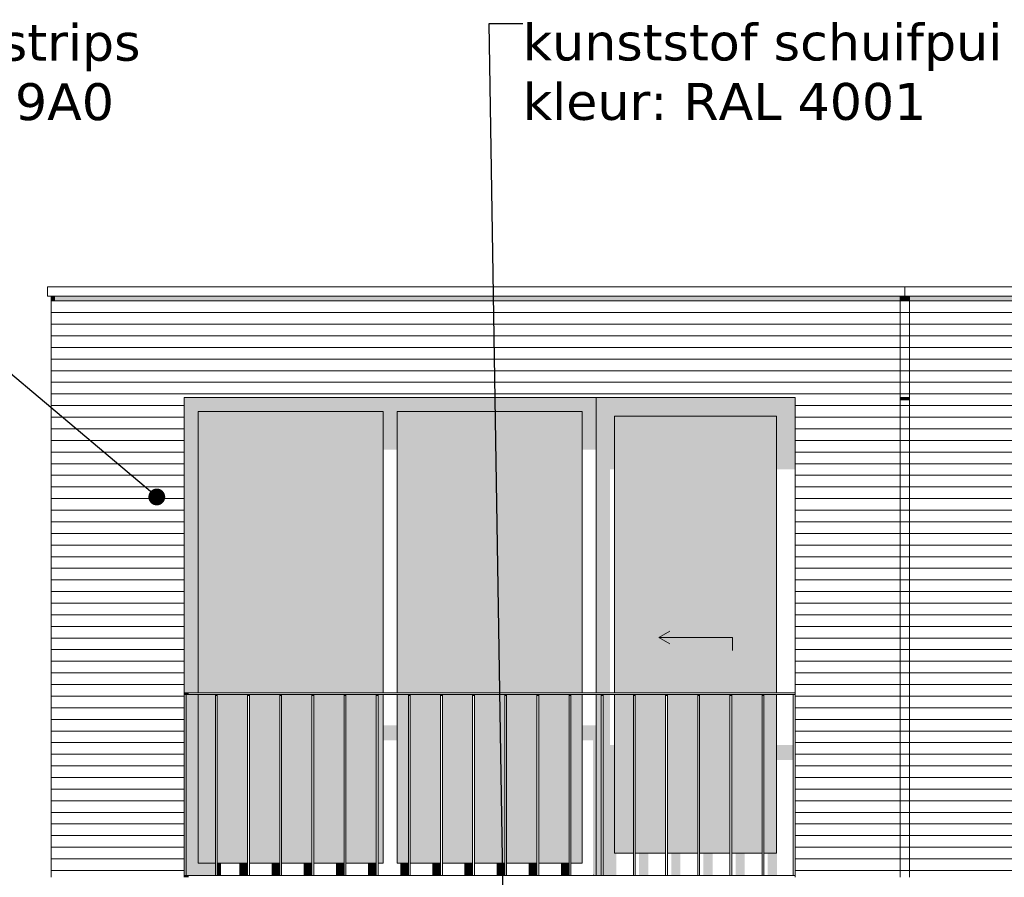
# Model space of a CAD drawing. Header units: millimetres. Extents: x -25778 to 297771, y -21930 to 17454.
# Tile 40 of 109: x 188738 to 194073, y -13630 to -8981. Entities that reach past the tile are written whole.
import ezdxf

# ---------------------------------------------------------------- set-up
doc = ezdxf.new("R2010")
doc.units = ezdxf.units.MM
doc.header["$MEASUREMENT"] = 0
for name, color, linetype in [('34 Balustrades', 7, 'Continuous'), ('34 Balustrades 2D arcering', 7, 'Continuous'), ('New_ Deuren', 7, 'Continuous'), ('New_ Ramen', 7, 'Continuous'), ('New_21 Buitenwanden', 7, 'Continuous'), ('New_21 Buitenwanden 2D arcering', 7, 'Continuous'), ('New_21 Buitenwanden Afdek-arcering', 7, 'Continuous'), ('New_47 Dakafwerking', 7, 'Continuous'), ('Tekst_dim 1_ 100 .DO', 7, 'Continuous')]:
    doc.layers.add(name, color=color, linetype=linetype)
doc.styles.add('GENERATED_STYLE_1', font='verdana.ttf')
doc.dimstyles.new('GENERATED_STYLE__2', dxfattribs={"dimtxt": 0.18, "dimasz": 182.4, "dimexe": 0.18, "dimexo": 0.0625, "dimgap": 0, "dimtad": 0, "dimtih": 1, "dimtoh": 1, "dimdec": 4, "dimzin": 0, "dimdsep": 46, "dimcen": 0.09, "dimadec": 0, "dimazin": 0, "dimtfac": 1, "dimtdec": 4, "dimtmove": 0, "dimatfit": 3, "dimldrblk": 'ARROWHEAD_11', "dimfxl": 1, "dimtolj": 1, "dimtzin": 0, "dimarcsym": 0})

# ---------------------------------------------------------------- blocks, each defined once
blk = doc.blocks.new('Section Element_985_4', base_point=(189034.3, -19829.7))
at = {"layer": 'New_21 Buitenwanden 2D arcering', "linetype": 'Continuous', "lineweight": 0, "true_color": 0x1e2122}
blk.add_hatch(color=250, dxfattribs=at).paths.add_polyline_path([(193509.3, -10479.7), (192939.3, -10479.7), (192939.3, -10508), (193509.3, -10508)])
at = {"layer": 'New_21 Buitenwanden Afdek-arcering', "linetype": 'Continuous', "lineweight": 0, "true_color": 0x000000}
h = blk.add_hatch(dxfattribs=at)
h.set_pattern_fill('920_Lijnen_horz__63_0004', color=18, style=0, pattern_type=2)
h.set_pattern_definition([(180, (189034.255, -19829.75), (0, 63), [])])
h.paths.add_polyline_path([(193509.3, -10479.7), (192939.3, -10479.7), (192939.3, -13629.7), (193509.3, -13629.7)])
at = {"layer": 'New_21 Buitenwanden', "color": 7, "linetype": 'Continuous', "lineweight": 0}
for p, q in [((193509.3, -13629.7), (193509.3, -10479.7)), ((192939.3, -11029.7), (192939.3, -13629.7))]:
    blk.add_line(p, q, dxfattribs=at)
blk = doc.blocks.new('Section Element_992_4', base_point=(189034.3, -19829.7))
at = {"layer": 'New_47 Dakafwerking', "color": 9, "linetype": 'Continuous', "lineweight": 0}
for p, q in [((193534.3, -10429.7), (198034.3, -10429.7)), ((198034.3, -10429.7), (198034.3, -10479.7)), ((193534.3, -10479.7), (198034.3, -10479.7))]:
    blk.add_line(p, q, dxfattribs=at)
blk = doc.blocks.new('Section Element_995_4', base_point=(189034.3, -19829.7))
at = {"layer": 'New_21 Buitenwanden 2D arcering', "linetype": 'Continuous', "lineweight": 0, "true_color": 0x1e2122}
blk.add_hatch(color=250, dxfattribs=at).paths.add_polyline_path([(188929.3, -10479.7), (188909.3, -10479.7), (188909.3, -10508), (188929.3, -10508)])
at = {"layer": 'New_21 Buitenwanden Afdek-arcering', "linetype": 'Continuous', "lineweight": 0, "true_color": 0x000000}
h = blk.add_hatch(dxfattribs=at)
h.set_pattern_fill('920_Lijnen_horz__63_0004', color=18, style=0, pattern_type=2)
h.set_pattern_definition([(180, (189034.255, -19829.75), (0, 63), [])])
h.paths.add_polyline_path([(188909.3, -13629.7), (188929.3, -13629.7), (188929.3, -10479.7), (188909.3, -10479.7)])
at = {"layer": 'New_21 Buitenwanden', "color": 7, "linetype": 'Continuous', "lineweight": 0}
blk.add_line((188909.3, -13629.7), (188909.3, -10479.7), dxfattribs=at)
blk = doc.blocks.new('Section Element_996_4', base_point=(189034.3, -19829.7))
at = {"layer": 'New_47 Dakafwerking', "color": 9, "linetype": 'Continuous', "lineweight": 0}
for p, q in [((188889.3, -10429.7), (188889.3, -10479.7)), ((188889.3, -10429.7), (193534.3, -10429.7)), ((193534.3, -10429.7), (193534.3, -10479.7)), ((188889.3, -10479.7), (193534.3, -10479.7))]:
    blk.add_line(p, q, dxfattribs=at)
blk = doc.blocks.new('Section Element_1005_4', base_point=(189034.3, -19829.7))
at = {"layer": 'New_21 Buitenwanden 2D arcering', "linetype": 'Continuous', "lineweight": 0, "true_color": 0x1e2122}
blk.add_hatch(color=250, dxfattribs=at).paths.add_polyline_path([(193509.3, -11029.7), (193509.3, -11043.9), (193559.3, -11043.9), (193559.3, -11029.7)])
at = {"layer": 'New_21 Buitenwanden Afdek-arcering', "linetype": 'Continuous', "lineweight": 0, "true_color": 0x000000}
h = blk.add_hatch(dxfattribs=at)
h.set_pattern_fill('920_Lijnen_horz__63_0004', color=18, style=0, pattern_type=2)
h.set_pattern_definition([(0, (189034.255, -19829.75), (0, 63), [])])
h.paths.add_polyline_path([(193509.3, -13629.7), (193559.3, -13629.7), (193559.3, -11029.7), (193509.3, -11029.7)])
blk = doc.blocks.new('Section Element_1006_4', base_point=(189034.3, -19829.7))
at = {"layer": 'New_21 Buitenwanden 2D arcering', "linetype": 'Continuous', "lineweight": 0, "true_color": 0x1e2122}
blk.add_hatch(color=250, dxfattribs=at).paths.add_polyline_path([(193509.3, -10508), (193559.3, -10508), (193559.3, -10479.7), (193509.3, -10479.7)])
at = {"layer": 'New_21 Buitenwanden Afdek-arcering', "linetype": 'Continuous', "lineweight": 0, "true_color": 0x000000}
h = blk.add_hatch(dxfattribs=at)
h.set_pattern_fill('920_Lijnen_horz__63_0004', color=18, style=0, pattern_type=2)
h.set_pattern_definition([(0, (189034.255, -19829.75), (0, 63), [])])
h.paths.add_polyline_path([(193509.3, -10479.7), (193509.3, -11029.7), (193559.3, -11029.7), (193559.3, -10479.7)])
at = {"layer": 'New_21 Buitenwanden', "color": 7, "linetype": 'Continuous', "lineweight": 0}
blk.add_line((193559.3, -11029.7), (193509.3, -11029.7), dxfattribs=at)
blk = doc.blocks.new('Section Element_1026_4', base_point=(189034.3, -19829.7))
at = {"layer": 'New_21 Buitenwanden 2D arcering', "linetype": 'Continuous', "lineweight": 0, "true_color": 0x1e2122}
blk.add_hatch(color=250, dxfattribs=at).paths.add_polyline_path([(193559.3, -10479.7), (193559.3, -10508), (194129.3, -10508), (194129.3, -10479.7)])
at = {"layer": 'New_21 Buitenwanden Afdek-arcering', "linetype": 'Continuous', "lineweight": 0, "true_color": 0x000000}
h = blk.add_hatch(dxfattribs=at)
h.set_pattern_fill('920_Lijnen_horz__63_0004', color=18, style=0, pattern_type=2)
h.set_pattern_definition([(180, (189034.255, -19829.75), (0, 63), [])])
h.paths.add_polyline_path([(193559.3, -13629.7), (194129.3, -13629.7), (194129.3, -10479.7), (193559.3, -10479.7)])
at = {"layer": 'New_21 Buitenwanden', "color": 7, "linetype": 'Continuous', "lineweight": 0}
for p, q in [((193559.3, -10479.7), (193559.3, -13629.7)), ((194129.3, -11029.7), (194129.3, -13629.7))]:
    blk.add_line(p, q, dxfattribs=at)
blk = doc.blocks.new('Section Element_1030_4', base_point=(189034.3, -19829.7))
at = {"layer": 'New_21 Buitenwanden 2D arcering', "linetype": 'Continuous', "lineweight": 0, "true_color": 0x1e2122}
blk.add_hatch(color=250, dxfattribs=at).paths.add_polyline_path([(188929.3, -10479.7), (188929.3, -10508), (189629.3, -10508), (189629.3, -10479.7)])
at = {"layer": 'New_21 Buitenwanden Afdek-arcering', "linetype": 'Continuous', "lineweight": 0, "true_color": 0x000000}
h = blk.add_hatch(dxfattribs=at)
h.set_pattern_fill('920_Lijnen_horz__63_0004', color=18, style=0, pattern_type=2)
h.set_pattern_definition([(180, (189034.255, -19829.75), (0, 63), [])])
h.paths.add_polyline_path([(188929.3, -10479.7), (188929.3, -13629.7), (189629.3, -13629.7), (189629.3, -10479.7)])
at = {"layer": 'New_21 Buitenwanden', "color": 7, "linetype": 'Continuous', "lineweight": 0}
blk.add_line((189629.3, -11029.7), (189629.3, -13629.7), dxfattribs=at)
blk = doc.blocks.new('Section Element_1031_4', base_point=(189034.3, -19829.7))
at = {"layer": 'New_21 Buitenwanden 2D arcering', "linetype": 'Continuous', "lineweight": 0, "true_color": 0x1e2122}
blk.add_hatch(color=250, dxfattribs=at).paths.add_polyline_path([(192939.3, -10479.7), (189629.3, -10479.7), (189629.3, -10508), (192939.3, -10508)])
at = {"layer": 'New_21 Buitenwanden Afdek-arcering', "linetype": 'Continuous', "lineweight": 0, "true_color": 0x000000}
h = blk.add_hatch(dxfattribs=at)
h.set_pattern_fill('920_Lijnen_horz__63_0004', color=18, style=0, pattern_type=2)
h.set_pattern_definition([(180, (189034.255, -19829.75), (0, 63), [])])
h.paths.add_polyline_path([(189629.3, -11029.7), (192939.3, -11029.7), (192939.3, -10479.7), (189629.3, -10479.7)])
at = {"layer": 'New_21 Buitenwanden', "color": 7, "linetype": 'Continuous', "lineweight": 0}
blk.add_line((189629.3, -11029.7), (192939.3, -11029.7), dxfattribs=at)
blk = doc.blocks.new('Section Element_1069_4', base_point=(189034.3, -19829.7))
at = {"layer": '34 Balustrades 2D arcering', "linetype": 'Continuous', "lineweight": 0, "true_color": 0x1e2122}
blk.add_hatch(color=250, dxfattribs=at).paths.add_polyline_path([(189629.3, -12629.7), (189629.3, -12639.7), (189654.3, -12639.7), (189654.3, -12629.7)])
at = {"layer": '34 Balustrades', "color": 9, "linetype": 'Continuous', "lineweight": 0}
for p, q in [((192939.3, -12629.7), (189629.3, -12629.7)), ((192929.3, -12639.7), (189639.3, -12639.7))]:
    blk.add_line(p, q, dxfattribs=at)
blk = doc.blocks.new('Section Element_1070_4', base_point=(189034.3, -19829.7))
at = {"layer": '34 Balustrades 2D arcering', "linetype": 'Continuous', "lineweight": 0, "true_color": 0x1e2122}
blk.add_hatch(color=250, dxfattribs=at).paths.add_polyline_path([(189629.3, -13619.7), (189629.3, -13629.7), (189654.3, -13629.7), (189654.3, -13619.7)])
at = {"layer": '34 Balustrades', "color": 9, "linetype": 'Continuous', "lineweight": 0}
blk.add_line((192929.3, -13619.7), (189639.3, -13619.7), dxfattribs=at)
blk = doc.blocks.new('Section Element_1071_4', base_point=(189034.3, -19829.7))
at = {"layer": 'New_21 Buitenwanden 2D arcering', "linetype": 'Continuous', "lineweight": 0, "true_color": 0x1e2122}
for points in [[(191861.3, -11029.7), (191861.3, -11129.7), (191961.3, -11129.7), (192839.3, -11129.7), (192939.3, -11129.7), (192939.3, -11029.7)], [(191861.3, -11129.7), (191861.3, -12629.7), (191936.3, -12629.7), (191936.3, -11418.7), (191961.3, -11418.7), (191961.3, -11129.7)], [(191961.3, -11129.7), (191961.3, -12629.7), (191981.3, -12629.7), (191981.3, -11446.9), (192839.3, -11446.9), (192839.3, -11129.7)], [(192839.3, -11129.7), (192839.3, -11418.7), (192939.3, -11418.7), (192939.3, -11129.7)], [(191861.3, -13499.7), (191889, -13499.7), (191889, -12639.7), (191861.3, -12639.7)], [(191899, -13499.7), (191961.3, -13499.7), (191961.3, -12912.6), (191936.3, -12912.6), (191936.3, -12639.7), (191899, -12639.7)], [(191961.3, -13499.7), (191989.8, -13499.7), (191989.8, -13021.6), (192063.2, -13021.6), (192063.2, -12940.9), (191981.3, -12940.9), (191981.3, -12639.7), (191961.3, -12639.7)], [(192073.2, -12940.9), (192073.2, -13021.6), (192114, -13021.6), (192114, -13499.7), (192164, -13499.7), (192164, -13021.6), (192237.4, -13021.6), (192237.4, -12940.9)], [(192247.4, -13021.6), (192288.2, -13021.6), (192288.2, -13499.7), (192338.2, -13499.7), (192338.2, -13021.6), (192411.6, -13021.6), (192411.6, -12940.9), (192247.4, -12940.9)], [(192421.6, -13021.6), (192462.4, -13021.6), (192462.4, -13499.7), (192512.4, -13499.7), (192512.4, -13021.6), (192585.8, -13021.6), (192585.8, -12940.9), (192421.6, -12940.9)], [(192595.8, -13021.6), (192636.6, -13021.6), (192636.6, -13499.7), (192686.6, -13499.7), (192686.6, -13021.6), (192760, -13021.6), (192760, -12940.9), (192595.8, -12940.9)], [(192770, -13021.6), (192810.8, -13021.6), (192810.8, -13499.7), (192839.3, -13499.7), (192839.3, -12940.9), (192770, -12940.9)], [(192839.3, -13499.7), (192840.8, -13499.7), (192840.8, -12993.3), (192929.3, -12993.3), (192929.3, -12912.6), (192839.3, -12912.6)], [(191889, -13499.7), (191861.3, -13499.7), (191861.3, -13619.7), (191889, -13619.7)], [(191899, -13619.7), (191969.8, -13619.7), (191969.8, -13499.7), (191899, -13499.7)], [(192144, -13499.7), (192094, -13499.7), (192094, -13619.7), (192144, -13619.7)], [(192318.2, -13499.7), (192268.2, -13499.7), (192268.2, -13619.7), (192318.2, -13619.7)], [(192492.4, -13499.7), (192442.4, -13499.7), (192442.4, -13619.7), (192492.4, -13619.7)], [(192666.6, -13499.7), (192616.6, -13499.7), (192616.6, -13619.7), (192666.6, -13619.7)], [(192840.8, -13499.7), (192790.8, -13499.7), (192790.8, -13619.7), (192840.8, -13619.7)]]:
    blk.add_hatch(color=250, dxfattribs=at).paths.add_polyline_path(points)
at = {"layer": 'New_21 Buitenwanden Afdek-arcering', "linetype": 'Continuous', "lineweight": 0, "true_color": 0x99a3a6}
for points in [[(191961.3, -11129.7), (191961.3, -12629.7), (192839.3, -12629.7), (192839.3, -11129.7)], [(191961.3, -13499.7), (192063.2, -13499.7), (192063.2, -12639.7), (191961.3, -12639.7)], [(192073.2, -13499.7), (192237.4, -13499.7), (192237.4, -12639.7), (192073.2, -12639.7)], [(192411.6, -12639.7), (192247.4, -12639.7), (192247.4, -13499.7), (192411.6, -13499.7)], [(192421.6, -13499.7), (192585.8, -13499.7), (192585.8, -12639.7), (192421.6, -12639.7)], [(192595.8, -13499.7), (192760, -13499.7), (192760, -12639.7), (192595.8, -12639.7)], [(192770, -13499.7), (192839.3, -13499.7), (192839.3, -12639.7), (192770, -12639.7)]]:
    blk.add_hatch(color=253, dxfattribs=at).paths.add_polyline_path(points)
at = {"layer": 'New_ Deuren', "color": 7, "linetype": 'Continuous', "lineweight": 0}
for p, q in [((191961.3, -12629.7), (191961.3, -11129.7)), ((191961.3, -11129.7), (192839.3, -11129.7)), ((192839.3, -11129.7), (192839.3, -12629.7)), ((192200.3, -12329.7), (192260.9, -12294.7)), ((192600.3, -12329.7), (192200.3, -12329.7)), ((192200.3, -12329.7), (192260.9, -12364.7)), ((192600.3, -12329.7), (192600.3, -12399.7)), ((191961.3, -13499.7), (191961.3, -12639.7)), ((192839.3, -12639.7), (192839.3, -13499.7)), ((192063.2, -13499.7), (191961.3, -13499.7)), ((192237.4, -13499.7), (192073.2, -13499.7)), ((192411.6, -13499.7), (192247.4, -13499.7)), ((192585.8, -13499.7), (192421.6, -13499.7)), ((192760, -13499.7), (192595.8, -13499.7)), ((192839.3, -13499.7), (192770, -13499.7))]:
    blk.add_line(p, q, dxfattribs=at)
blk = doc.blocks.new('Section Element_1072_4', base_point=(189034.3, -19829.7))
at = {"layer": 'New_21 Buitenwanden 2D arcering', "linetype": 'Continuous', "lineweight": 0, "true_color": 0x1e2122}
for points in [[(189629.3, -11029.7), (189629.3, -12629.7), (189705.3, -12629.7), (189705.3, -11105.7)], [(189629.3, -11029.7), (189705.3, -11105.7), (190707.3, -11105.7), (190783.3, -11105.7), (191785.3, -11105.7), (191861.3, -11029.7)], [(191861.3, -11029.7), (191785.3, -11105.7), (191785.3, -11312.6), (191861.3, -11312.6)], [(189705.3, -11105.7), (189705.3, -12629.7), (189864.3, -12629.7), (189864.3, -11362.1), (190707.3, -11362.1), (190707.3, -11105.7)], [(190707.3, -11312.6), (190783.3, -11312.6), (190783.3, -11105.7), (190707.3, -11105.7)], [(190783.3, -11105.7), (190783.3, -12629.7), (190818.3, -12629.7), (190818.3, -11362.1), (191785.3, -11362.1), (191785.3, -11105.7)], [(189639.3, -13619.7), (189705.3, -13553.7), (189705.3, -12639.7), (189639.3, -12639.7)], [(189798.5, -12639.7), (189705.3, -12639.7), (189705.3, -13553.7), (189798.5, -13553.7)], [(189808.5, -12639.7), (189808.5, -13553.7), (189864.3, -13553.7), (189864.3, -12936.7), (189963.5, -12936.7), (189963.5, -13553.7), (189972.7, -13553.7), (189972.7, -12856), (189864.3, -12856), (189864.3, -12639.7)], [(190783.3, -12639.7), (190783.3, -13553.7), (190818.3, -13553.7), (190818.3, -12936.7), (190834.5, -12936.7), (190834.5, -13553.7), (190843.7, -13553.7), (190843.7, -12856), (190818.3, -12856), (190818.3, -12639.7)], [(189982.7, -13553.7), (190013.5, -13553.7), (190013.5, -12936.7), (190137.7, -12936.7), (190137.7, -13553.7), (190146.9, -13553.7), (190146.9, -12856), (189982.7, -12856)], [(190156.9, -13553.7), (190187.7, -13553.7), (190187.7, -12936.7), (190311.9, -12936.7), (190311.9, -13553.7), (190321.1, -13553.7), (190321.1, -12856), (190156.9, -12856)], [(190331.1, -13553.7), (190361.9, -13553.7), (190361.9, -12936.7), (190486.1, -12936.7), (190486.1, -13553.7), (190495.3, -13553.7), (190495.3, -12856), (190331.1, -12856)], [(190505.3, -13553.7), (190536.1, -13553.7), (190536.1, -12936.7), (190660.3, -12936.7), (190660.3, -13553.7), (190669.5, -13553.7), (190669.5, -12856), (190505.3, -12856)], [(190679.5, -13553.7), (190707.3, -13553.7), (190707.3, -12856), (190679.5, -12856)], [(190707.3, -12887.2), (190783.3, -12887.2), (190783.3, -12806.5), (190707.3, -12806.5)], [(190853.7, -13553.7), (190884.5, -13553.7), (190884.5, -12936.7), (191008.7, -12936.7), (191008.7, -13553.7), (191017.9, -13553.7), (191017.9, -12856), (190853.7, -12856)], [(191027.9, -13553.7), (191058.7, -13553.7), (191058.7, -12936.7), (191182.9, -12936.7), (191182.9, -13553.7), (191192.1, -13553.7), (191192.1, -12856), (191027.9, -12856)], [(191202.1, -13553.7), (191232.9, -13553.7), (191232.9, -12936.7), (191357.1, -12936.7), (191357.1, -13553.7), (191366.4, -13553.7), (191366.4, -12856), (191202.1, -12856)], [(191376.4, -13553.7), (191407.1, -13553.7), (191407.1, -12936.7), (191531.4, -12936.7), (191531.4, -13553.7), (191540.6, -13553.7), (191540.6, -12856), (191376.4, -12856)], [(191550.6, -13553.7), (191581.4, -13553.7), (191581.4, -12936.7), (191705.6, -12936.7), (191705.6, -13553.7), (191714.8, -13553.7), (191714.8, -12856), (191550.6, -12856)], [(191724.8, -13553.7), (191755.6, -13553.7), (191755.6, -12936.7), (191785.3, -12936.7), (191785.3, -12856), (191724.8, -12856)], [(191861.3, -12806.5), (191785.3, -12806.5), (191785.3, -12887.2), (191844.8, -12887.2), (191844.8, -13613.3), (191851.3, -13619.7), (191861.3, -13619.7)], [(189639.3, -13619.7), (189798.5, -13619.7), (189798.5, -13553.7), (189705.3, -13553.7)], [(189829.3, -13553.7), (189808.5, -13553.7), (189808.5, -13619.7), (189829.3, -13619.7)], [(189928.5, -13619.7), (189972.7, -13619.7), (189972.7, -13553.7), (189928.5, -13553.7)], [(190146.9, -13553.7), (190102.7, -13553.7), (190102.7, -13619.7), (190146.9, -13619.7)], [(190321.1, -13553.7), (190276.9, -13553.7), (190276.9, -13619.7), (190321.1, -13619.7)], [(190495.3, -13553.7), (190451.1, -13553.7), (190451.1, -13619.7), (190495.3, -13619.7)], [(190669.5, -13553.7), (190625.3, -13553.7), (190625.3, -13619.7), (190669.5, -13619.7)], [(190843.7, -13553.7), (190799.5, -13553.7), (190799.5, -13619.7), (190843.7, -13619.7)], [(191017.9, -13553.7), (190973.7, -13553.7), (190973.7, -13619.7), (191017.9, -13619.7)], [(191192.1, -13553.7), (191147.9, -13553.7), (191147.9, -13619.7), (191192.1, -13619.7)], [(191366.4, -13553.7), (191322.1, -13553.7), (191322.1, -13619.7), (191366.4, -13619.7)], [(191540.6, -13553.7), (191496.4, -13553.7), (191496.4, -13619.7), (191540.6, -13619.7)], [(191714.8, -13553.7), (191670.6, -13553.7), (191670.6, -13619.7), (191714.8, -13619.7)], [(191851.3, -13619.7), (191844.8, -13613.3), (191844.8, -13619.7)]]:
    blk.add_hatch(color=250, dxfattribs=at).paths.add_polyline_path(points)
at = {"layer": 'New_21 Buitenwanden Afdek-arcering', "linetype": 'Continuous', "lineweight": 0, "true_color": 0x99a3a6}
for points in [[(189705.3, -11105.7), (189705.3, -12629.7), (190707.3, -12629.7), (190707.3, -11105.7)], [(190783.3, -11105.7), (190783.3, -12629.7), (191785.3, -12629.7), (191785.3, -11105.7)], [(189798.5, -12639.7), (189705.3, -12639.7), (189705.3, -13553.7), (189798.5, -13553.7)], [(189808.5, -12639.7), (189808.5, -13553.7), (189972.7, -13553.7), (189972.7, -12639.7)], [(189982.7, -13553.7), (190146.9, -13553.7), (190146.9, -12639.7), (189982.7, -12639.7)], [(190156.9, -12639.7), (190156.9, -13553.7), (190321.1, -13553.7), (190321.1, -12639.7)], [(190495.3, -12639.7), (190331.1, -12639.7), (190331.1, -13553.7), (190495.3, -13553.7)], [(190505.3, -13553.7), (190669.5, -13553.7), (190669.5, -12639.7), (190505.3, -12639.7)], [(190679.5, -13553.7), (190707.3, -13553.7), (190707.3, -12639.7), (190679.5, -12639.7)], [(190783.3, -12639.7), (190783.3, -13553.7), (190843.7, -13553.7), (190843.7, -12639.7)], [(190853.7, -12639.7), (190853.7, -13553.7), (191017.9, -13553.7), (191017.9, -12639.7)], [(191192.1, -12639.7), (191027.9, -12639.7), (191027.9, -13553.7), (191192.1, -13553.7)], [(191366.4, -12639.7), (191202.1, -12639.7), (191202.1, -13553.7), (191366.4, -13553.7)], [(191540.6, -12639.7), (191376.4, -12639.7), (191376.4, -13553.7), (191540.6, -13553.7)], [(191714.8, -12639.7), (191550.6, -12639.7), (191550.6, -13553.7), (191714.8, -13553.7)], [(191724.8, -12639.7), (191724.8, -13553.7), (191785.3, -13553.7), (191785.3, -12639.7)]]:
    blk.add_hatch(color=253, dxfattribs=at).paths.add_polyline_path(points)
at = {"layer": 'New_ Ramen', "color": 7, "linetype": 'Continuous', "lineweight": 0}
for p, q in [((191861.3, -12629.7), (191861.3, -11029.7)), ((189705.3, -12629.7), (189705.3, -11105.7)), ((189705.3, -11105.7), (190707.3, -11105.7)), ((190707.3, -11105.7), (190707.3, -12629.7)), ((190783.3, -12629.7), (190783.3, -11105.7)), ((190783.3, -11105.7), (191785.3, -11105.7)), ((191785.3, -11105.7), (191785.3, -12629.7)), ((189705.3, -13553.7), (189705.3, -12639.7)), ((190707.3, -12639.7), (190707.3, -13553.7)), ((190783.3, -13553.7), (190783.3, -12639.7)), ((191785.3, -12639.7), (191785.3, -13553.7)), ((191861.3, -13619.7), (191861.3, -12639.7)), ((189798.5, -13553.7), (189705.3, -13553.7)), ((189972.7, -13553.7), (189808.5, -13553.7)), ((190146.9, -13553.7), (189982.7, -13553.7)), ((190321.1, -13553.7), (190156.9, -13553.7)), ((190495.3, -13553.7), (190331.1, -13553.7)), ((190669.5, -13553.7), (190505.3, -13553.7)), ((190707.3, -13553.7), (190679.5, -13553.7)), ((190843.7, -13553.7), (190783.3, -13553.7)), ((191017.9, -13553.7), (190853.7, -13553.7)), ((191192.1, -13553.7), (191027.9, -13553.7)), ((191366.4, -13553.7), (191202.1, -13553.7)), ((191540.6, -13553.7), (191376.4, -13553.7)), ((191714.8, -13553.7), (191550.6, -13553.7)), ((191785.3, -13553.7), (191724.8, -13553.7))]:
    blk.add_line(p, q, dxfattribs=at)
blk = doc.blocks.new('Section Element_1198_4', base_point=(189034.3, -19829.7))
at = {"layer": '34 Balustrades 2D arcering', "linetype": 'Continuous', "lineweight": 0, "true_color": 0x1e2122}
blk.add_hatch(color=250, dxfattribs=at).paths.add_polyline_path([(192770, -12639.7), (192760, -12639.7), (192760, -12646.8), (192770, -12646.8)])
at = {"layer": '34 Balustrades', "color": 9, "linetype": 'Continuous', "lineweight": 0}
for p, q in [((192760, -13619.7), (192760, -12639.7)), ((192770, -13619.7), (192770, -12639.7))]:
    blk.add_line(p, q, dxfattribs=at)
blk = doc.blocks.new('Section Element_1199_4', base_point=(189034.3, -19829.7))
at = {"layer": '34 Balustrades 2D arcering', "linetype": 'Continuous', "lineweight": 0, "true_color": 0x1e2122}
blk.add_hatch(color=250, dxfattribs=at).paths.add_polyline_path([(192595.8, -12639.7), (192585.8, -12639.7), (192585.8, -12646.8), (192595.8, -12646.8)])
at = {"layer": '34 Balustrades', "color": 9, "linetype": 'Continuous', "lineweight": 0}
for p, q in [((192585.8, -13619.7), (192585.8, -12639.7)), ((192595.8, -13619.7), (192595.8, -12639.7))]:
    blk.add_line(p, q, dxfattribs=at)
blk = doc.blocks.new('Section Element_1200_4', base_point=(189034.3, -19829.7))
at = {"layer": '34 Balustrades 2D arcering', "linetype": 'Continuous', "lineweight": 0, "true_color": 0x1e2122}
blk.add_hatch(color=250, dxfattribs=at).paths.add_polyline_path([(192421.6, -12639.7), (192411.6, -12639.7), (192411.6, -12646.8), (192421.6, -12646.8)])
at = {"layer": '34 Balustrades', "color": 9, "linetype": 'Continuous', "lineweight": 0}
for p, q in [((192411.6, -13619.7), (192411.6, -12639.7)), ((192421.6, -13619.7), (192421.6, -12639.7))]:
    blk.add_line(p, q, dxfattribs=at)
blk = doc.blocks.new('Section Element_1201_4', base_point=(189034.3, -19829.7))
at = {"layer": '34 Balustrades 2D arcering', "linetype": 'Continuous', "lineweight": 0, "true_color": 0x1e2122}
blk.add_hatch(color=250, dxfattribs=at).paths.add_polyline_path([(192247.4, -12639.7), (192237.4, -12639.7), (192237.4, -12646.8), (192247.4, -12646.8)])
at = {"layer": '34 Balustrades', "color": 9, "linetype": 'Continuous', "lineweight": 0}
for p, q in [((192237.4, -13619.7), (192237.4, -12639.7)), ((192247.4, -13619.7), (192247.4, -12639.7))]:
    blk.add_line(p, q, dxfattribs=at)
blk = doc.blocks.new('Section Element_1202_4', base_point=(189034.3, -19829.7))
at = {"layer": '34 Balustrades 2D arcering', "linetype": 'Continuous', "lineweight": 0, "true_color": 0x1e2122}
blk.add_hatch(color=250, dxfattribs=at).paths.add_polyline_path([(192063.2, -12646.8), (192073.2, -12646.8), (192073.2, -12639.7), (192063.2, -12639.7)])
at = {"layer": '34 Balustrades', "color": 9, "linetype": 'Continuous', "lineweight": 0}
for p, q in [((192063.2, -13619.7), (192063.2, -12639.7)), ((192073.2, -13619.7), (192073.2, -12639.7))]:
    blk.add_line(p, q, dxfattribs=at)
blk = doc.blocks.new('Section Element_1203_4', base_point=(189034.3, -19829.7))
at = {"layer": '34 Balustrades 2D arcering', "linetype": 'Continuous', "lineweight": 0, "true_color": 0x1e2122}
blk.add_hatch(color=250, dxfattribs=at).paths.add_polyline_path([(191889, -12646.8), (191899, -12646.8), (191899, -12639.7), (191889, -12639.7)])
at = {"layer": '34 Balustrades', "color": 9, "linetype": 'Continuous', "lineweight": 0}
for p, q in [((191889, -13619.7), (191889, -12639.7)), ((191899, -13619.7), (191899, -12639.7))]:
    blk.add_line(p, q, dxfattribs=at)
blk = doc.blocks.new('Section Element_1204_4', base_point=(189034.3, -19829.7))
at = {"layer": '34 Balustrades 2D arcering', "linetype": 'Continuous', "lineweight": 0, "true_color": 0x1e2122}
blk.add_hatch(color=250, dxfattribs=at).paths.add_polyline_path([(191724.8, -12639.7), (191714.8, -12639.7), (191714.8, -12646.8), (191724.8, -12646.8)])
at = {"layer": '34 Balustrades', "color": 9, "linetype": 'Continuous', "lineweight": 0}
for p, q in [((191714.8, -13619.7), (191714.8, -12639.7)), ((191724.8, -13619.7), (191724.8, -12639.7))]:
    blk.add_line(p, q, dxfattribs=at)
blk = doc.blocks.new('Section Element_1205_4', base_point=(189034.3, -19829.7))
at = {"layer": '34 Balustrades 2D arcering', "linetype": 'Continuous', "lineweight": 0, "true_color": 0x1e2122}
blk.add_hatch(color=250, dxfattribs=at).paths.add_polyline_path([(191550.6, -12639.7), (191540.6, -12639.7), (191540.6, -12646.8), (191550.6, -12646.8)])
at = {"layer": '34 Balustrades', "color": 9, "linetype": 'Continuous', "lineweight": 0}
for p, q in [((191540.6, -13619.7), (191540.6, -12639.7)), ((191550.6, -13619.7), (191550.6, -12639.7))]:
    blk.add_line(p, q, dxfattribs=at)
blk = doc.blocks.new('Section Element_1206_4', base_point=(189034.3, -19829.7))
at = {"layer": '34 Balustrades 2D arcering', "linetype": 'Continuous', "lineweight": 0, "true_color": 0x1e2122}
blk.add_hatch(color=250, dxfattribs=at).paths.add_polyline_path([(191376.4, -12639.7), (191366.4, -12639.7), (191366.4, -12646.8), (191376.4, -12646.8)])
at = {"layer": '34 Balustrades', "color": 9, "linetype": 'Continuous', "lineweight": 0}
for p, q in [((191366.4, -13619.7), (191366.4, -12639.7)), ((191376.4, -13619.7), (191376.4, -12639.7))]:
    blk.add_line(p, q, dxfattribs=at)
blk = doc.blocks.new('Section Element_1207_4', base_point=(189034.3, -19829.7))
at = {"layer": '34 Balustrades 2D arcering', "linetype": 'Continuous', "lineweight": 0, "true_color": 0x1e2122}
blk.add_hatch(color=250, dxfattribs=at).paths.add_polyline_path([(191202.1, -12639.7), (191192.1, -12639.7), (191192.1, -12646.8), (191202.1, -12646.8)])
at = {"layer": '34 Balustrades', "color": 9, "linetype": 'Continuous', "lineweight": 0}
for p, q in [((191192.1, -13619.7), (191192.1, -12639.7)), ((191202.1, -13619.7), (191202.1, -12639.7))]:
    blk.add_line(p, q, dxfattribs=at)
blk = doc.blocks.new('Section Element_1208_4', base_point=(189034.3, -19829.7))
at = {"layer": '34 Balustrades 2D arcering', "linetype": 'Continuous', "lineweight": 0, "true_color": 0x1e2122}
blk.add_hatch(color=250, dxfattribs=at).paths.add_polyline_path([(191017.9, -12639.7), (191017.9, -12646.8), (191027.9, -12646.8), (191027.9, -12639.7)])
at = {"layer": '34 Balustrades', "color": 9, "linetype": 'Continuous', "lineweight": 0}
for p, q in [((191017.9, -13619.7), (191017.9, -12639.7)), ((191027.9, -13619.7), (191027.9, -12639.7))]:
    blk.add_line(p, q, dxfattribs=at)
blk = doc.blocks.new('Section Element_1209_4', base_point=(189034.3, -19829.7))
at = {"layer": '34 Balustrades 2D arcering', "linetype": 'Continuous', "lineweight": 0, "true_color": 0x1e2122}
blk.add_hatch(color=250, dxfattribs=at).paths.add_polyline_path([(190843.7, -12646.8), (190853.7, -12646.8), (190853.7, -12639.7), (190843.7, -12639.7)])
at = {"layer": '34 Balustrades', "color": 9, "linetype": 'Continuous', "lineweight": 0}
for p, q in [((190843.7, -13619.7), (190843.7, -12639.7)), ((190853.7, -13619.7), (190853.7, -12639.7))]:
    blk.add_line(p, q, dxfattribs=at)
blk = doc.blocks.new('Section Element_1210_4', base_point=(189034.3, -19829.7))
at = {"layer": '34 Balustrades 2D arcering', "linetype": 'Continuous', "lineweight": 0, "true_color": 0x1e2122}
blk.add_hatch(color=250, dxfattribs=at).paths.add_polyline_path([(190679.5, -12639.7), (190669.5, -12639.7), (190669.5, -12646.8), (190679.5, -12646.8)])
at = {"layer": '34 Balustrades', "color": 9, "linetype": 'Continuous', "lineweight": 0}
for p, q in [((190669.5, -13619.7), (190669.5, -12639.7)), ((190679.5, -13619.7), (190679.5, -12639.7))]:
    blk.add_line(p, q, dxfattribs=at)
blk = doc.blocks.new('Section Element_1211_4', base_point=(189034.3, -19829.7))
at = {"layer": '34 Balustrades 2D arcering', "linetype": 'Continuous', "lineweight": 0, "true_color": 0x1e2122}
blk.add_hatch(color=250, dxfattribs=at).paths.add_polyline_path([(190505.3, -12639.7), (190495.3, -12639.7), (190495.3, -12646.8), (190505.3, -12646.8)])
at = {"layer": '34 Balustrades', "color": 9, "linetype": 'Continuous', "lineweight": 0}
for p, q in [((190495.3, -13619.7), (190495.3, -12639.7)), ((190505.3, -13619.7), (190505.3, -12639.7))]:
    blk.add_line(p, q, dxfattribs=at)
blk = doc.blocks.new('Section Element_1212_4', base_point=(189034.3, -19829.7))
at = {"layer": '34 Balustrades 2D arcering', "linetype": 'Continuous', "lineweight": 0, "true_color": 0x1e2122}
blk.add_hatch(color=250, dxfattribs=at).paths.add_polyline_path([(190331.1, -12639.7), (190321.1, -12639.7), (190321.1, -12646.8), (190331.1, -12646.8)])
at = {"layer": '34 Balustrades', "color": 9, "linetype": 'Continuous', "lineweight": 0}
for p, q in [((190321.1, -13619.7), (190321.1, -12639.7)), ((190331.1, -13619.7), (190331.1, -12639.7))]:
    blk.add_line(p, q, dxfattribs=at)
blk = doc.blocks.new('Section Element_1213_4', base_point=(189034.3, -19829.7))
at = {"layer": '34 Balustrades 2D arcering', "linetype": 'Continuous', "lineweight": 0, "true_color": 0x1e2122}
blk.add_hatch(color=250, dxfattribs=at).paths.add_polyline_path([(190156.9, -12639.7), (190146.9, -12639.7), (190146.9, -12646.8), (190156.9, -12646.8)])
at = {"layer": '34 Balustrades', "color": 9, "linetype": 'Continuous', "lineweight": 0}
for p, q in [((190146.9, -13619.7), (190146.9, -12639.7)), ((190156.9, -13619.7), (190156.9, -12639.7))]:
    blk.add_line(p, q, dxfattribs=at)
blk = doc.blocks.new('Section Element_1214_4', base_point=(189034.3, -19829.7))
at = {"layer": '34 Balustrades 2D arcering', "linetype": 'Continuous', "lineweight": 0, "true_color": 0x1e2122}
blk.add_hatch(color=250, dxfattribs=at).paths.add_polyline_path([(189982.7, -12639.7), (189972.7, -12639.7), (189972.7, -12646.8), (189982.7, -12646.8)])
at = {"layer": '34 Balustrades', "color": 9, "linetype": 'Continuous', "lineweight": 0}
for p, q in [((189972.7, -13619.7), (189972.7, -12639.7)), ((189982.7, -13619.7), (189982.7, -12639.7))]:
    blk.add_line(p, q, dxfattribs=at)
blk = doc.blocks.new('Section Element_1215_4', base_point=(189034.3, -19829.7))
at = {"layer": '34 Balustrades 2D arcering', "linetype": 'Continuous', "lineweight": 0, "true_color": 0x1e2122}
blk.add_hatch(color=250, dxfattribs=at).paths.add_polyline_path([(189808.5, -12639.7), (189798.5, -12639.7), (189798.5, -12646.8), (189808.5, -12646.8)])
at = {"layer": '34 Balustrades', "color": 9, "linetype": 'Continuous', "lineweight": 0}
for p, q in [((189798.5, -13619.7), (189798.5, -12639.7)), ((189808.5, -13619.7), (189808.5, -12639.7))]:
    blk.add_line(p, q, dxfattribs=at)
blk = doc.blocks.new('Section Element_1216_4', base_point=(189034.3, -19829.7))
at = {"layer": '34 Balustrades', "color": 9, "linetype": 'Continuous', "lineweight": 0}
for p, q in [((192939.3, -12639.7), (192929.3, -12639.7)), ((192929.3, -13619.7), (192929.3, -12639.7)), ((192939.3, -13619.7), (192929.3, -13619.7))]:
    blk.add_line(p, q, dxfattribs=at)
blk = doc.blocks.new('Section Element_1217_4', base_point=(189034.3, -19829.7))
at = {"layer": '34 Balustrades 2D arcering', "linetype": 'Continuous', "lineweight": 0, "true_color": 0x1e2122}
blk.add_hatch(color=250, dxfattribs=at).paths.add_polyline_path([(189639.3, -13619.7), (189639.3, -12639.7), (189629.3, -12639.7), (189629.3, -13619.7)])
at = {"layer": '34 Balustrades', "color": 9, "linetype": 'Continuous', "lineweight": 0}
for p, q in [((189639.3, -12639.7), (189629.3, -12639.7)), ((189639.3, -13619.7), (189639.3, -12639.7)), ((189639.3, -13619.7), (189629.3, -13619.7))]:
    blk.add_line(p, q, dxfattribs=at)
blk = doc.blocks.new('ARROWHEAD_11')
at = {"color": 0, "linetype": 'Continuous', "lineweight": 0}
blk.add_line((0, 0), (-1, 0), dxfattribs=at)
at = {"color": 0, "linetype": 'Continuous', "lineweight": 0, "const_width": 0.25, "flags": 128}
blk.add_lwpolyline([(-0.125, 0, 1), (0.125, 0, 1)], format="xyb", close=True, dxfattribs=at)

msp = doc.modelspace()

# ---------------------------------------------------------------- block references
at = {"layer": '34 Balustrades', "lineweight": 0}
for name in ['Section Element_1069_4', 'Section Element_1217_4', 'Section Element_1215_4', 'Section Element_1214_4', 'Section Element_1213_4', 'Section Element_1212_4', 'Section Element_1211_4', 'Section Element_1210_4', 'Section Element_1209_4', 'Section Element_1208_4', 'Section Element_1207_4', 'Section Element_1206_4', 'Section Element_1205_4', 'Section Element_1204_4', 'Section Element_1203_4', 'Section Element_1202_4', 'Section Element_1201_4', 'Section Element_1200_4', 'Section Element_1199_4', 'Section Element_1198_4', 'Section Element_1216_4', 'Section Element_1070_4']:
    msp.add_blockref(name, (189034.3, -19829.7), dxfattribs=at)
at = {"layer": 'New_ Deuren', "lineweight": 0}
msp.add_blockref('Section Element_1071_4', (189034.3, -19829.7), dxfattribs=at)
at = {"layer": 'New_ Ramen', "lineweight": 0}
msp.add_blockref('Section Element_1072_4', (189034.3, -19829.7), dxfattribs=at)
at = {"layer": 'New_21 Buitenwanden', "lineweight": 0}
for name in ['Section Element_995_4', 'Section Element_1030_4', 'Section Element_1031_4', 'Section Element_985_4', 'Section Element_1006_4', 'Section Element_1026_4', 'Section Element_1005_4']:
    msp.add_blockref(name, (189034.3, -19829.7), dxfattribs=at)
at = {"layer": 'New_47 Dakafwerking', "lineweight": 0}
for name in ['Section Element_996_4', 'Section Element_992_4']:
    msp.add_blockref(name, (189034.3, -19829.7), dxfattribs=at)

# ---------------------------------------------------------------- texts
at = {"layer": 'Tekst_dim 1_ 100 .DO', "color": 9, "linetype": 'Continuous', "lineweight": 0, "char_height": 200, "attachment_point": 1, "style": 'GENERATED_STYLE_1'}
for s, insert, line_spacing_factor in [('\\A1;{\\pql;\\fVerdana|b0|i0|c0|p0;\\W1.000000;horizontale \\fVerdana|b0|i0|c0|p0;\\W1.000000;steenstrips\\P\\pql;\\fVerdana|b0|i0|c0|p0;\\W1.000000;kleur: Anicius 0079A0}', (186249.4, -9003.1), 0.966296), ('\\A1;{\\pql;\\fVerdana|b0|i0|c0|p0;\\W1.000000;kunststof schuifpui\\P\\pql;\\fVerdana|b0|i0|c0|p0;\\W1.000000;kleur: RAL \\fVerdana|b0|i0|c0|p0;\\W1.000000;4001}', (191464, -9001.8), 0.966125)]:
    msp.add_mtext(s, dxfattribs=dict(at, insert=insert, line_spacing_factor=line_spacing_factor))

# ---------------------------------------------------------------- leaders
at = {"layer": 'Tekst_dim 1_ 100 .DO', "color": 1, "linetype": 'Continuous', "lineweight": 0, "annotation_type": 0, "has_hookline": 1}
for points, hookline_direction, text_width in [([(189480.7, -11568.1), (186431.8, -9003.1), (186249.4, -9003.1)], 1, 3105.4), ([(191364, -14183.9), (191281.6, -9001.8), (191464, -9001.8)], 0, 2552.2)]:
    msp.add_leader(points, dimstyle='GENERATED_STYLE__2', dxfattribs=dict(at, hookline_direction=hookline_direction, text_width=text_width))

doc.saveas('drawing.dxf')
